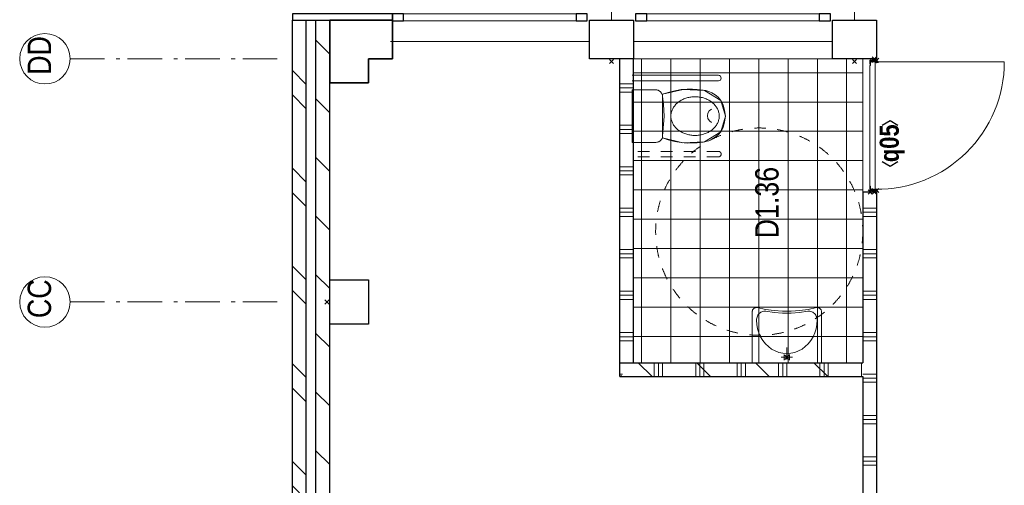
# Model space of a CAD drawing. Header units: millimetres. Extents: x 164327 to 368283, y 131426 to 274001.
# Tile 90 of 160: x 314322 to 321452, y 214997 to 218365. Entities that reach past the tile are written whole.
import ezdxf
from ezdxf.enums import TextEntityAlignment as Align

# ---------------------------------------------------------------- set-up
doc = ezdxf.new("R2010")
doc.units = ezdxf.units.MM
doc.header["$LTSCALE"] = 400
doc.header["$PDMODE"] = 3
doc.header["$PDSIZE"] = 15
for name, pattern in [('STYLE_01', [0.416641, 0.208282, -0.208359]), ('STYLE_02', [0.694427, 0.486069, -0.208359]), ('STYLE_06', [1.041641, 0.625, -0.208282, 0.069427, -0.138931])]:
    doc.linetypes.add(name, pattern=pattern)
for name, color, linetype, lineweight in [('Buitenkozijnen', 140, 'Continuous', 15), ('kozijnen', 140, 'Continuous', 15), ('Kozijnmerken', 43, 'Continuous', 9), ('mat-afdichting', 9, 'Continuous', 5), ('mat-aluminium', 140, 'Continuous', 15), ('mat-baksteen', 5, 'Continuous', 25), ('mat-beton (ihwg)', 5, 'Continuous', 25), ('mat-kalkzandsteen', 5, 'Continuous', 25), ('mat-multiplex-hor', 140, 'Continuous', 15), ('mat-scheidingswand-horizontaal', 5, 'Continuous', 25), ('mat-scheidingswand-vertikaal', 5, 'Continuous', 25), ('mat-spuitwerk_marmo', 43, 'STYLE_02', 20), ('mat-staal', 5, 'Continuous', 25), ('None', 7, 'Continuous', 9), ('Ruimtenummers', 5, 'Continuous', 25), ('sanitair', 7, 'Continuous', 5), ('Tegelwerk', 92, 'STYLE_02', 25)]:
    doc.layers.add(name, color=color, linetype=linetype, lineweight=lineweight)
doc.styles.add('Arial Narrow', font='ARIALN.TTF', dxfattribs={"height": 222.25})
doc.styles.add('Arial Narrow (bold)', font='ARIALNB.TTF', dxfattribs={"height": 172.861111})

# ---------------------------------------------------------------- blocks, each defined once
blk = doc.blocks.new('*X605')
at = {"layer": 'None', "lineweight": 5}
blk.add_line((28691.9, 4500), (27820.1, 4500), dxfattribs=at)
blk = doc.blocks.new('*U606')
at = {"layer": 'None', "color": 43, "linetype": 'Continuous', "lineweight": 9}
for p, q in [((28741.1, 4492.5), (28731.1, 4458.7)), ((28741.1, 4458.7), (28731.1, 4492.5))]:
    blk.add_line(p, q, dxfattribs=at)
blk.add_lwpolyline([(28731.1, 4492.5), (28741.1, 4492.5), (28741.1, 4458.7), (28731.1, 4458.7)], close=True, dxfattribs=at)
blk = doc.blocks.new('*U607')
at = {"layer": 'None', "color": 43, "linetype": 'Continuous', "lineweight": 9}
for p, q in [((27777.1, 4492.5), (27787.1, 4457.7)), ((27777.1, 4457.7), (27787.1, 4492.5))]:
    blk.add_line(p, q, dxfattribs=at)
blk.add_lwpolyline([(27777.1, 4492.5), (27787.1, 4492.5), (27787.1, 4457.7), (27777.1, 4457.7)], close=True, dxfattribs=at)
blk = doc.blocks.new('*X608')
at = {"layer": 'None', "lineweight": 25}
blk.add_line((27787, 4452.5), (27791.1, 4456.5), dxfattribs=at)
blk = doc.blocks.new('*U609')
at = {"layer": 'mat-afdichting', "lineweight": 5}
for points in [[(27812.1, 4496.1), (27800.1, 4496.1), (27800.1, 4493.9), (27812.1, 4493.9)], [(28706.1, 4496.1), (28718.1, 4496.1), (28718.1, 4493.9), (28706.1, 4493.9)]]:
    blk.add_lwpolyline(points, close=True, dxfattribs=at)
at = {"layer": 'mat-aluminium', "lineweight": 15}
blk.add_lwpolyline([(27791.1, 4479.6), (27787.1, 4479.6), (27787.1, 4464.6), (27791.1, 4464.6)], close=True, dxfattribs=at)
at = {"layer": 'mat-multiplex-hor', "lineweight": 15, "flags": 128}
for points in [[(28713.3, 4481.6), (28720.6, 4481.6), (28719.9, 4493.9), (28691.9, 4493.9), (28691.9, 4500.1), (27820.1, 4500.1), (27820.1, 4493.9), (27797.8, 4493.9), (27797.2, 4481.6), (27803, 4481.6)], [(27803, 4478.6), (27797, 4478.6), (27796.1, 4460.1), (28722, 4460.1), (28720.8, 4478.6), (28713.3, 4478.6)]]:
    blk.add_lwpolyline(points, dxfattribs=at)
at = {"layer": 'mat-spuitwerk_marmo', "lineweight": 20}
blk.add_circle((28719.1, 4447.8), 4, dxfattribs=at)
at = {"layer": 'mat-staal', "lineweight": 5, "flags": 128}
for points in [[(27792.1, 4500.1, 0.414214), (27787.1, 4495.1), (27787, 4451.7), (27787, 4450), (27791, 4450), (27791, 4451.7), (27791.1, 4495.1), (27791.1, 4495.1, -0.414214), (27792.1, 4496.1), (27817.1, 4496.1), (27817.1, 4500.1)], [(28726.1, 4500.1, -0.414214), (28731.1, 4495.1), (28731.1, 4451.7), (28731.1, 4450), (28727.1, 4450), (28727.1, 4451.7), (28727.1, 4495.1), (28727.1, 4495.1, 0.414214), (28726.1, 4496.1), (28701.1, 4496.1), (28701.1, 4500.1)]]:
    blk.add_lwpolyline(points, format="xyb", close=True, dxfattribs=at)
at = {"layer": 'None', "color": 43, "linetype": 'Continuous', "lineweight": 9}
blk.add_line((28719.1, 4447.8), (28719.1, 3525.2), dxfattribs=at)
for points in [[(28714, 4450.3), (28712.2, 4451.9), (28719.5, 4460.4), (28717.8, 4493.3), (28720.2, 4493.4), (28722, 4459.5)], [(28724.6, 4493.8), (28727, 4493.8), (28727, 4446.7), (28724.6, 4446.7)]]:
    blk.add_lwpolyline(points, close=True, dxfattribs=at)
at = {"layer": 'None', "color": 92, "linetype": 'Continuous', "lineweight": 25, "flags": 128}
for points in [[(27802.1, 4480.9), (27797.1, 4480.9)], [(27797.1, 4478.9), (27802.1, 4478.9), (27802.1, 4480.9)], [(28720.9, 4480.9), (28715.9, 4480.9)], [(28715.9, 4478.9), (28720.9, 4478.9), (28720.9, 4480.9)]]:
    blk.add_lwpolyline(points, dxfattribs=at)
at = {"layer": 'None', "color": 140, "linetype": 'Continuous', "lineweight": 15}
blk.add_circle((28719.1, 4447.8), 8, dxfattribs=at)
at = {"layer": 'None', "color": 43, "linetype": 'Continuous', "lineweight": 9}
blk.add_arc((28719.1, 4447.8), 922.6, 179.29028, 270, dxfattribs=at)
at = {"layer": 'None', "color": 8, "linetype": 'Continuous', "lineweight": 5}
for p in [(27777.1, 4496.1), (27777.1, 4466.1), (27788, 4448.5), (28730.1, 4448.5), (28741.1, 4466.1)]:
    blk.add_point(p, dxfattribs=at)
at = {"layer": 'mat-multiplex-hor'}
blk.add_blockref('*X605', (0, 0), dxfattribs=at)
at = {"layer": 'mat-staal'}
blk.add_blockref('*X608', (0, 0), dxfattribs=at)
at = {"layer": 'None', "color": 7}
for name in ['*U607', '*U606']:
    blk.add_blockref(name, (0, 0), dxfattribs=at)
blk = doc.blocks.new('*X827')
at = {"layer": 'None', "lineweight": 9}
for p, q in [((26441.1, 6076.4), (26541.1, 6176.4)), ((26441.1, 5652.1), (26541.1, 5752.1)), ((26441.1, 5227.9), (26541.1, 5327.9)), ((26441.1, 4803.6), (26541.1, 4903.6))]:
    blk.add_line(p, q, dxfattribs=at)
blk = doc.blocks.new('*X828')
at = {"layer": 'None', "lineweight": 5}
for p, q in [((26730.9, 4550), (26730.9, 6210)), ((26943.1, 4550), (26943.1, 6210)), ((27155.2, 4550), (27155.2, 6210)), ((27367.4, 4550), (27367.4, 6210)), ((27579.5, 4550), (27579.5, 6210)), ((27791.7, 4550), (27791.7, 6210)), ((28003.8, 4550), (28003.8, 6210)), ((28216, 4550), (28216, 6210)), ((28428.1, 4550), (28428.1, 6210)), ((28640.3, 4550), (28640.3, 6210)), ((26541.1, 6151.8), (28741.1, 6151.8)), ((26541.1, 5939.7), (28741.1, 5939.7)), ((26541.1, 5727.6), (28741.1, 5727.6)), ((26541.1, 5515.4), (28741.1, 5515.4)), ((26541.1, 5303.3), (28741.1, 5303.3)), ((26541.1, 5091.2), (28741.1, 5091.2)), ((26541.1, 4879), (28741.1, 4879)), ((26541.1, 4666.9), (28741.1, 4666.9))]:
    blk.add_line(p, q, dxfattribs=at)
blk = doc.blocks.new('*U829')
at = {"layer": 'None', "color": 43, "linetype": 'Continuous', "lineweight": 9}
for points in [[(28516.1, 6219.5), (28136.1, 6219.5), (28136.1, 6047.5), (28137.1, 6040.5), (28138.1, 6036.5), (28139.1, 6031.5), (28141.1, 6027.5), (28143.1, 6023.5), (28145.1, 6020.5), (28148.1, 6016.5), (28151.1, 6013.5), (28154.1, 6010.5), (28157.1, 6007.5), (28161.1, 6005.5), (28165.1, 6003.5), (28169.1, 6001.5), (28173.1, 6000.5), (28177.1, 5999.5), (28182.1, 5999.5), (28183.1, 5999.5), (28322.1, 5989.5), (28413.1, 5993.5), (28467.1, 5999.5), (28475.1, 6000.5), (28479.1, 6001.5), (28483.1, 6003.5), (28487.1, 6004.5), (28491.1, 6006.5), (28495.1, 6009.5), (28498.1, 6011.5), (28501.1, 6014.5), (28504.1, 6017.5), (28507.1, 6021.5), (28509.1, 6025.5), (28511.1, 6028.5), (28513.1, 6032.5), (28514.1, 6037.5), (28515.1, 6041.5), (28516.1, 6045.5), (28516.1, 6046.5)], [(28168.1, 5999.5), (28484.1, 5999.5), (28518.7, 5851.5), (28512.4, 5696.2), (28439, 5577.2), (28326.1, 5544.5), (28213.2, 5577.2), (28139.7, 5696.2), (28133.6, 5853.5)], [(28326.1, 5939.5), (28320, 5939.4), (28313.9, 5938.9), (28307.8, 5938), (28301.8, 5936.9), (28295.8, 5935.4), (28289.9, 5933.6), (28284, 5931.4), (28278.2, 5929), (28272.5, 5926.2), (28266.9, 5923.1), (28261.4, 5919.8), (28256.1, 5916.1), (28250.9, 5912.1), (28245.8, 5907.9), (28240.9, 5903.4), (28236.1, 5898.6), (28231.5, 5893.6), (28227.1, 5888.3), (28222.9, 5882.8), (28218.8, 5877), (28215, 5871.1), (28211.4, 5864.9), (28208, 5858.6), (28204.9, 5852), (28201.9, 5845.3), (28199.2, 5838.5), (28196.8, 5831.5), (28194.5, 5824.4), (28192.6, 5817.2), (28190.9, 5809.8), (28189.4, 5802.4), (28188.2, 5794.9), (28187.3, 5787.4), (28186.6, 5779.8), (28186.2, 5772.2), (28186.1, 5764.5), (28186.2, 5756.9), (28186.6, 5749.3), (28187.3, 5741.7), (28188.2, 5734.2), (28189.4, 5726.7), (28190.9, 5719.2), (28192.6, 5711.9), (28194.5, 5704.7), (28196.8, 5697.6), (28199.2, 5690.6), (28201.9, 5683.7), (28204.9, 5677), (28208, 5670.5), (28211.4, 5664.2), (28215, 5658), (28218.8, 5652.1), (28222.9, 5646.3), (28227.1, 5640.8), (28231.5, 5635.5), (28236.1, 5630.5), (28240.9, 5625.7), (28245.8, 5621.2), (28250.9, 5617), (28256.1, 5613), (28261.5, 5609.3), (28266.9, 5605.9), (28272.5, 5602.9), (28278.2, 5600.1), (28284, 5597.6), (28289.9, 5595.5), (28295.8, 5593.7), (28301.8, 5592.2), (28307.8, 5591), (28313.9, 5590.2), (28320, 5589.7), (28326.1, 5589.5), (28332.2, 5589.7), (28338.3, 5590.2), (28344.4, 5591), (28350.4, 5592.2), (28356.4, 5593.7), (28362.3, 5595.5), (28368.2, 5597.6), (28374, 5600.1), (28379.7, 5602.9), (28385.3, 5605.9), (28390.7, 5609.3), (28396.1, 5613), (28401.3, 5617), (28406.4, 5621.2), (28411.3, 5625.7), (28416.1, 5630.5), (28420.7, 5635.5), (28425.1, 5640.8), (28429.3, 5646.3), (28433.3, 5652.1), (28437.2, 5658), (28440.8, 5664.2), (28444.2, 5670.5), (28447.3, 5677), (28450.3, 5683.7), (28453, 5690.6), (28455.4, 5697.6), (28457.7, 5704.7), (28459.6, 5711.9), (28461.3, 5719.2), (28462.8, 5726.7), (28464, 5734.2), (28464.9, 5741.7), (28465.6, 5749.3), (28466, 5756.9), (28466.1, 5764.5), (28466, 5772.2), (28465.6, 5779.8), (28464.9, 5787.4), (28464, 5794.9), (28462.8, 5802.4), (28461.3, 5809.8), (28459.6, 5817.2), (28457.7, 5824.4), (28455.4, 5831.5), (28453, 5838.5), (28450.3, 5845.3), (28447.3, 5852), (28444.2, 5858.6), (28440.8, 5864.9), (28437.2, 5871.1), (28433.3, 5877), (28429.3, 5882.8), (28425.1, 5888.3), (28420.7, 5893.6), (28416.1, 5898.6), (28411.3, 5903.4), (28406.4, 5907.9), (28401.3, 5912.1), (28396.1, 5916.1), (28390.7, 5919.8), (28385.3, 5923.1), (28379.7, 5926.2), (28374, 5929), (28368.2, 5931.4), (28362.3, 5933.6), (28356.4, 5935.4), (28350.4, 5936.9), (28344.4, 5938), (28338.3, 5938.9), (28332.2, 5939.4)]]:
    blk.add_lwpolyline(points, close=True, dxfattribs=at)
for points in [[(28329.1, 5544), (28282.7, 5550.5), (28244.1, 5561.5), (28213.2, 5577.2), (28190, 5597.5), (28172.5, 5620.1), (28158.6, 5642.5), (28148.2, 5664.9), (28141.4, 5687.2), (28138, 5705.1), (28135.3, 5725.5), (28133.2, 5748.4), (28131.5, 5782.9), (28131.1, 5821.7), (28134.4, 5864.3), (28142.5, 5910.4), (28155.3, 5960), (28168.1, 5999.5)], [(28323.1, 5544), (28369.4, 5550.5), (28408.1, 5561.5), (28439, 5577.2), (28462.1, 5597.5), (28479.6, 5620.1), (28493.6, 5642.5), (28503.9, 5664.9), (28510.7, 5687.2), (28514.1, 5705.1), (28516.9, 5725.5), (28518.9, 5748.4), (28520.6, 5782.9), (28521, 5821.7), (28517.7, 5864.3), (28509.6, 5910.4), (28496.8, 5960), (28484.1, 5999.5)], [(28281, 5644.9), (28292.6, 5661), (28309.3, 5671.7), (28328.7, 5675.5), (28348.2, 5672), (28365, 5661.5), (28376.8, 5645.6)]]:
    blk.add_lwpolyline(points, dxfattribs=at)
blk = doc.blocks.new('*U830')
at = {"layer": 'None', "color": 140, "linetype": 'STYLE_01', "lineweight": 5}
for p, q in [((28031.1, 5595.6), (28031.1, 6219.5)), ((28071.1, 5595.6), (28071.1, 6219.5))]:
    blk.add_line(p, q, dxfattribs=at)
at = {"layer": 'None', "color": 140, "linetype": 'Continuous', "lineweight": 5}
for p, q in [((28581.1, 6219.5), (28581.1, 5595.6)), ((28621.1, 6219.5), (28621.1, 5595.6))]:
    blk.add_line(p, q, dxfattribs=at)
at = {"layer": 'None', "color": 140, "linetype": 'STYLE_01', "lineweight": 5}
blk.add_arc((28051.1, 5595.6), 20, 180, 0, dxfattribs=at)
at = {"layer": 'None', "color": 140, "linetype": 'Continuous', "lineweight": 5}
blk.add_arc((28601.1, 5595.6), 20, 180, 0, dxfattribs=at)
at = {"layer": 'mat-kalkzandsteen', "color": 7}
blk.add_blockref('*U829', (0, 0), dxfattribs=at)
blk = doc.blocks.new('53.1 kraan')
at = {"layer": 'None', "color": 43, "linetype": 'Continuous', "lineweight": 9}
for p, q in [((-40, 0), (0, 0)), ((-20, -20), (-20, 20)), ((0, 15), (0, -70)), ((0, 0), (40, 0)), ((20, -20), (20, 20))]:
    blk.add_line(p, q, dxfattribs=at)
at = {"layer": 'None', "color": 43, "linetype": 'Continuous', "lineweight": 25}
blk.add_point((0, 0), dxfattribs=at)
blk = doc.blocks.new('*U195')
at = {"layer": 'sanitair', "color": 43, "linetype": 'Continuous', "lineweight": 9}
for p, q in [((-250, -373.3), (-250, 0)), ((-250, 0), (250, 0)), ((250, 0), (250, -373.3))]:
    blk.add_line(p, q, dxfattribs=at)
blk.add_lwpolyline([(-214.6, -399.6), (-215.4, -399.1), (-215.1, -399.7), (-218.8, -400), (-222.5, -399.9), (-226.2, -399.4), (-229.8, -398.6), (-233.2, -397.3), (-236.4, -395.7), (-239.4, -393.7), (-242.1, -391.4), (-244.4, -388.8), (-246.4, -386), (-248, -383), (-249.1, -379.9), (-249.8, -376.6), (-250, -373.3), (-250, -373.3), (-250, 0), (250, 0), (250, -373.3), (249.8, -376.6), (249.1, -379.9), (248, -383), (246.4, -386), (244.4, -388.8), (242.1, -391.4), (239.4, -393.7), (236.5, -395.6), (233.2, -397.3), (229.8, -398.5), (226.2, -399.4), (222.6, -399.9), (218.8, -400), (215.2, -399.7), (215.1, -399.7), (215.1, -399.7), (154.3, -386.9), (92.9, -378.3), (31.2, -374), (-30.7, -374), (-92.4, -378.3), (-153.8, -386.8)], close=True, dxfattribs=at)
for points in [[(-220, -307.8), (-218.1, -276.4), (-212.5, -245.6), (-203.3, -215.8), (-190.5, -187.6), (-174.5, -161.5), (-155.6, -137.8), (-133.9, -117.1), (-110, -99.7), (-84.2, -85.7), (-56.9, -75.6), (-28.7, -69.5), (0, -67.5), (28.7, -69.5), (56.9, -75.6), (84.2, -85.7), (110, -99.7), (133.9, -117.1), (155.6, -137.8), (174.5, -161.5), (190.5, -187.6), (203.2, -215.8), (212.5, -245.6), (218.1, -276.4), (220, -307.8)], [(-151.8, -372.7), (-159.1, -373.3), (-166.4, -373), (-173.6, -371.6), (-180.6, -369.4), (-187.3, -366.2), (-193.6, -362.1), (-199.4, -357.2), (-204.6, -351.6), (-209.2, -345.4), (-213, -338.5), (-216, -331.3), (-218.2, -323.6), (-219.6, -315.8), (-220, -307.8)], [(220, -307.8), (219.6, -315.8), (218.2, -323.7), (216, -331.3), (213, -338.6), (209.2, -345.4), (204.6, -351.7), (199.4, -357.3), (193.6, -362.1), (187.3, -366.2), (180.6, -369.4), (173.5, -371.7), (166.3, -373), (159, -373.3), (151.7, -372.7)], [(-151.9, -372.6), (-91.4, -364.4), (-30.5, -360.3), (30.4, -360.3), (91.2, -364.4), (151.7, -372.6)]]:
    blk.add_lwpolyline(points, dxfattribs=at)
at = {"layer": 'sanitair', "color": 43}
blk.add_blockref('53.1 kraan', (0, -39.8), dxfattribs=at)
blk = doc.blocks.new('53.33-05 keramag pa')
at = {"layer": 'None', "color": 7}
blk.add_blockref('*U195', (0, 0), dxfattribs=at)
blk = doc.blocks.new('*X856')
at = {"layer": 'None', "lineweight": 9}
for p, q in [((26441.1, 6300), (26451.1, 6300)), ((26441.1, 6060), (26541.1, 6060)), ((26441.1, 6030), (26541.1, 6030)), ((26441.1, 6000), (26541.1, 6000)), ((26441.1, 5760), (26541.1, 5760)), ((26441.1, 5730), (26541.1, 5730)), ((26441.1, 5700), (26541.1, 5700)), ((26441.1, 5460), (26541.1, 5460)), ((26441.1, 5430), (26541.1, 5430)), ((26441.1, 5400), (26541.1, 5400)), ((26441.1, 5160), (26541.1, 5160)), ((26441.1, 5130), (26541.1, 5130)), ((26441.1, 5100), (26541.1, 5100)), ((26441.1, 4860), (26541.1, 4860)), ((26441.1, 4830), (26541.1, 4830)), ((26441.1, 4800), (26541.1, 4800)), ((26441.1, 4560), (26541.1, 4560))]:
    blk.add_line(p, q, dxfattribs=at)
blk = doc.blocks.new('*X918')
at = {"layer": 'None', "lineweight": 9}
for p, q in [((23683.5, 8410), (23783.5, 8510)), ((24107.8, 8410), (24207.8, 8510)), ((24532, 8410), (24632, 8510)), ((24956.3, 8410), (25056.3, 8510)), ((25380.6, 8410), (25480.6, 8510)), ((25804.8, 8410), (25904.8, 8510)), ((26229.1, 8410), (26329.1, 8510)), ((26653.4, 8410), (26753.4, 8510)), ((27077.6, 8410), (27177.6, 8510)), ((27501.9, 8410), (27601.9, 8510)), ((27926.1, 8410), (28026.1, 8510)), ((28350.4, 8410), (28450.4, 8510)), ((28774.7, 8410), (28874.7, 8510))]:
    blk.add_line(p, q, dxfattribs=at)
blk = doc.blocks.new('*X919')
at = {"layer": 'None', "lineweight": 9}
for p, q in [((23429.2, 8580), (23529.2, 8680)), ((23605.6, 8580), (23705.6, 8680)), ((24136.3, 8580), (24236.3, 8680)), ((24312.7, 8580), (24412.7, 8680)), ((24843.5, 8580), (24943.5, 8680)), ((25019.8, 8580), (25119.8, 8680)), ((25550.6, 8580), (25650.6, 8680)), ((25727, 8580), (25827, 8680)), ((26257.7, 8580), (26357.7, 8680)), ((26434.1, 8580), (26534.1, 8680)), ((26964.8, 8580), (27064.8, 8680)), ((27141.2, 8580), (27241.2, 8680)), ((27671.9, 8580), (27771.9, 8680)), ((27848.3, 8580), (27948.3, 8680)), ((28379, 8580), (28479, 8680)), ((28555.4, 8580), (28655.4, 8680))]:
    blk.add_line(p, q, dxfattribs=at)
blk = doc.blocks.new('Kolom hoek 330x330')
at = {"layer": 'mat-beton (ihwg)', "lineweight": 25, "flags": 128}
blk.add_lwpolyline([(-175, 0), (0, 0), (0, -175), (280, -175), (280, 280), (-175, 280)], close=True, dxfattribs=at)
blk = doc.blocks.new('Kolom 280x320')
at = {"layer": 'mat-beton (ihwg)', "lineweight": 25}
blk.add_lwpolyline([(-300, 160), (-20, 160), (-20, -160), (-300, -160)], close=True, dxfattribs=at)
at = {"layer": 'None', "color": 92, "linetype": 'Continuous', "lineweight": 5}
blk.add_point((0, 0), dxfattribs=at)
blk = doc.blocks.new('Gevelpui best 1410 (2D)')
at = {"layer": 'Buitenkozijnen', "lineweight": 15}
for p, q in [((-260, 0), (-260, -1410)), ((-260, 0), (-210, 0)), ((-210, 0), (-210, -1410)), ((-260, -1410), (-210, -1410))]:
    blk.add_line(p, q, dxfattribs=at)
at = {"layer": 'Buitenkozijnen', "color": 92, "lineweight": 25}
for points in [[(-260, 0), (-210, 0), (-210, -80), (-260, -80)], [(-260, -1330), (-210, -1330), (-210, -1410), (-260, -1410)]]:
    blk.add_lwpolyline(points, close=True, dxfattribs=at)
at = {"layer": 'None', "color": 43, "linetype": 'Continuous', "lineweight": 9}
blk.add_line((-410, 15), (-410, -1425), dxfattribs=at)
blk = doc.blocks.new('*X1158')
at = {"layer": 'None', "lineweight": 9}
for p, q in [((23100, 4450), (23100, 4550)), ((23130, 4450), (23130, 4550)), ((23160, 4450), (23160, 4550)), ((23400, 4450), (23400, 4550)), ((23430, 4450), (23430, 4550)), ((23460, 4450), (23460, 4550)), ((23700, 4450), (23700, 4550)), ((23730, 4450), (23730, 4550)), ((23760, 4450), (23760, 4550)), ((24000, 4450), (24000, 4550)), ((24030, 4450), (24030, 4550)), ((24060, 4450), (24060, 4550)), ((24300, 4450), (24300, 4550)), ((24330, 4450), (24330, 4550)), ((24360, 4450), (24360, 4550)), ((24600, 4450), (24600, 4550)), ((24630, 4450), (24630, 4550)), ((24660, 4450), (24660, 4550)), ((24900, 4450), (24900, 4550)), ((24930, 4450), (24930, 4550)), ((24960, 4450), (24960, 4550)), ((25200, 4450), (25200, 4550)), ((25230, 4450), (25230, 4550)), ((25260, 4450), (25260, 4550)), ((25500, 4450), (25500, 4550)), ((25530, 4450), (25530, 4550)), ((25560, 4450), (25560, 4550)), ((25800, 4450), (25800, 4550)), ((25830, 4450), (25830, 4550)), ((25860, 4450), (25860, 4550)), ((26100, 4450), (26100, 4550)), ((26130, 4450), (26130, 4550)), ((26160, 4450), (26160, 4550)), ((26400, 4450), (26400, 4550)), ((26430, 4450), (26430, 4550)), ((26460, 4450), (26460, 4550)), ((26700, 4450), (26700, 4550)), ((26730, 4450), (26730, 4550)), ((26760, 4450), (26760, 4550)), ((27000, 4450), (27000, 4550)), ((27030, 4450), (27030, 4550)), ((27060, 4450), (27060, 4550)), ((27300, 4450), (27300, 4550)), ((27330, 4450), (27330, 4550)), ((27360, 4450), (27360, 4550)), ((27600, 4450), (27600, 4550)), ((27630, 4450), (27630, 4550)), ((27660, 4450), (27660, 4550)), ((22860, 4450), (22860, 4453))]:
    blk.add_line(p, q, dxfattribs=at)
blk = doc.blocks.new('*X1160')
at = {"layer": 'None', "lineweight": 9}
for p, q in [((26460, 6291.1), (26460, 6310)), ((26700, 6210), (26700, 6310)), ((26730, 6210), (26730, 6310)), ((26760, 6210), (26760, 6310)), ((27000, 6210), (27000, 6310)), ((27030, 6210), (27030, 6310)), ((27060, 6210), (27060, 6310)), ((27300, 6210), (27300, 6310)), ((27330, 6210), (27330, 6310)), ((27360, 6210), (27360, 6310)), ((27600, 6210), (27600, 6310)), ((27630, 6210), (27630, 6310)), ((27660, 6210), (27660, 6310)), ((27900, 6210), (27900, 6310)), ((27930, 6210), (27930, 6310)), ((27960, 6210), (27960, 6310)), ((28200, 6210), (28200, 6310)), ((28230, 6210), (28230, 6310)), ((28260, 6210), (28260, 6310)), ((28500, 6210), (28500, 6310)), ((28530, 6210), (28530, 6310)), ((28560, 6210), (28560, 6310))]:
    blk.add_line(p, q, dxfattribs=at)
blk = doc.blocks.new('Kozijnmerk 50')
at = {"layer": 'Kozijnmerken', "color": 92, "linetype": 'Continuous', "lineweight": 25}
for points in [[(-132.2, 50.6), (-164.8, -5.8), (-132.2, -62.1)], [(132.2, 50.6), (164.8, -5.8), (132.2, -62.1)]]:
    blk.add_lwpolyline(points, dxfattribs=at)
at = {"layer": 'None', "color": 43, "style": 'Arial Narrow (bold)'}
blk.add_attdef('merk', text='', height=138.3, dxfattribs=at).set_placement((0, 0), align=Align.MIDDLE_CENTER)

msp = doc.modelspace()

# ---------------------------------------------------------------- linework, layer by layer
at = {"layer": 'kozijnen', "color": 92, "lineweight": 25}
msp.add_lwpolyline([(317021.97992, 218361.71785), (317021.97992, 218407.75849), (316296.97992, 218407.75849), (316296.97992, 218361.71785)], close=True, dxfattribs=at)
at = {"layer": 'mat-baksteen', "lineweight": 25}
for p, q in [((316296.97992, 212627.75849), (316296.97992, 218361.71785)), ((316396.97992, 212727.75849), (316396.97992, 218361.71785))]:
    msp.add_line(p, q, dxfattribs=at)
at = {"layer": 'mat-beton (ihwg)', "lineweight": 25}
msp.add_lwpolyline([(316566.97992, 217907.75849), (316566.97992, 218362.75849), (317021.97992, 218362.75849), (317021.97992, 218082.75849), (316846.97992, 218082.75849), (316846.97992, 217907.75849)], close=True, dxfattribs=at)
at = {"layer": 'mat-kalkzandsteen', "lineweight": 25}
for p, q in [((316466.97992, 212802.75849), (316466.97992, 218361.69912)), ((316566.97992, 212802.75849), (316566.97992, 218361.69912))]:
    msp.add_line(p, q, dxfattribs=at)
at = {"layer": 'mat-kalkzandsteen', "color": 92, "linetype": 'Continuous', "lineweight": 25}
for p, q in [((318666.97992, 215882.75849), (320426.97992, 215882.75849)), ((318666.97992, 215782.75849), (320426.97992, 215782.75849))]:
    msp.add_line(p, q, dxfattribs=at)
at = {"layer": 'mat-scheidingswand-horizontaal', "lineweight": 25}
for p, q in [((318666.97992, 215782.75849), (318666.97992, 218082.75849)), ((318766.97992, 215882.75849), (318766.97992, 218082.75849)), ((320426.97992, 217118.75849), (320426.97992, 215882.75849)), ((320426.97992, 217118.75849), (320526.97992, 217118.75849)), ((320526.97992, 217118.75849), (320526.97992, 212198.73627)), ((320426.97992, 215782.75849), (320426.97992, 213398.73627))]:
    msp.add_line(p, q, dxfattribs=at)
at = {"layer": 'mat-scheidingswand-vertikaal', "lineweight": 25}
for p, q in [((318766.97992, 215882.75849), (320426.97992, 215882.75849)), ((318666.97992, 215782.75849), (320426.97992, 215782.75849))]:
    msp.add_line(p, q, dxfattribs=at)
at = {"layer": 'None', "color": 7, "linetype": 'STYLE_06', "lineweight": 9}
for p, q in [((318606.97992, 219861.27859), (318606.97992, 218361.27859)), ((320366.97992, 219861.27859), (320366.97992, 218361.27859)), ((314686.97992, 218082.75849), (316186.97992, 218082.75849)), ((314686.97992, 216322.75849), (316186.97992, 216322.75849))]:
    msp.add_line(p, q, dxfattribs=at)
at = {"layer": 'None', "color": 43, "linetype": 'Continuous', "lineweight": 9}
for centre in [(314504.3735, 218082.75849), (314504.3735, 216322.75849)]:
    msp.add_circle(centre, 182.60642, dxfattribs=at)
at = {"layer": 'None', "color": 8, "linetype": 'STYLE_01', "lineweight": 5}
msp.add_circle((319676.97992, 216831.92058), 750, dxfattribs=at)
at = {"layer": 'Tegelwerk', "color": 8, "linetype": 'Continuous', "lineweight": 5}
msp.add_lwpolyline([(318766.97992, 215882.75849), (320426.97992, 215882.75849), (320426.97992, 218082.75849), (318766.97992, 218082.75849)], close=True, dxfattribs=at)

# ---------------------------------------------------------------- block references
at = {"layer": 'kozijnen', "color": 7, "xscale": -1, "rotation": 270}
for p in [(318431.97992, 218617.71785), (318431.97992, 218617.71785), (320191.97992, 218617.71785), (320191.97992, 218617.71785)]:
    msp.add_blockref('Gevelpui best 1410 (2D)', p, dxfattribs=at)
at = {"layer": 'Kozijnmerken', "color": 7}
ref = msp.add_blockref('Kozijnmerk 50', (320618.66711, 217471.18206), dxfattribs=dict(at, xscale=-1, rotation=90))
ref.add_attrib('merk', 'q05', dxfattribs={"layer": 'None', "color": 43, "height": 138.288889, "rotation": 90, "style": 'Arial Narrow (bold)'}).set_placement((320618.66711, 217471.18206), align=Align.MIDDLE_CENTER)
at = {"layer": 'mat-baksteen', "color": 7, "rotation": 270}
for p in [(318606.97992, 218062.75849), (320366.97992, 218062.75849)]:
    msp.add_blockref('Kolom 280x320', p, dxfattribs=at)
at = {"layer": 'mat-baksteen', "rotation": 90}
msp.add_blockref('*X919', (324976.97992, 189341.69912), dxfattribs=at)
at = {"layer": 'mat-beton (ihwg)', "color": 7}
for name, p, rotation in [('Kolom hoek 330x330', (316846.97992, 218082.75849), 90), ('Kolom hoek 330x330', (316846.97992, 218082.75849), 90), ('Kolom 280x320', (316546.97992, 216322.75849), 180)]:
    msp.add_blockref(name, p, dxfattribs=dict(at, rotation=rotation))
at = {"layer": 'mat-kalkzandsteen', "rotation": 90}
msp.add_blockref('*X918', (324976.97992, 189341.69912), dxfattribs=at)
at = {"layer": 'mat-kalkzandsteen', "color": 92, "rotation": 90}
msp.add_blockref('*X827', (324976.97992, 189341.69912), dxfattribs=at)
at = {"layer": 'mat-scheidingswand-horizontaal', "rotation": 90}
for name in ['*X1160', '*X1158']:
    msp.add_blockref(name, (324976.97992, 189341.69912), dxfattribs=at)
at = {"layer": 'mat-scheidingswand-vertikaal', "rotation": 90}
msp.add_blockref('*X856', (324976.97992, 189341.69912), dxfattribs=at)
at = {"layer": 'None', "color": 7, "rotation": 90}
for name in ['*U609', '*U830']:
    msp.add_blockref(name, (324976.97992, 189341.69912), dxfattribs=at)
at = {"layer": 'None', "color": 7, "xscale": -1, "rotation": 180}
msp.add_blockref('53.33-05 keramag pa', (319876.97992, 215882.75849), dxfattribs=at)
at = {"layer": 'Tegelwerk', "color": 8, "rotation": 90}
msp.add_blockref('*X828', (324976.97992, 189341.69912), dxfattribs=at)

# ---------------------------------------------------------------- texts
at = {"layer": 'None', "color": 8, "char_height": 169.333333, "attachment_point": 1, "rotation": 90, "style": 'Arial Narrow'}
for s, insert in [('DD', (314379.49017, 217966.34182)), ('CC', (314379.49017, 216206.34182))]:
    msp.add_mtext(s, dxfattribs=dict(at, insert=insert))
at = {"layer": 'Ruimtenummers', "insert": (319647.80431, 216783.3202), "char_height": 169.333333, "attachment_point": 1, "rotation": 90, "style": 'Arial Narrow'}
msp.add_mtext('D1.36', dxfattribs=at)

doc.saveas('drawing.dxf')
